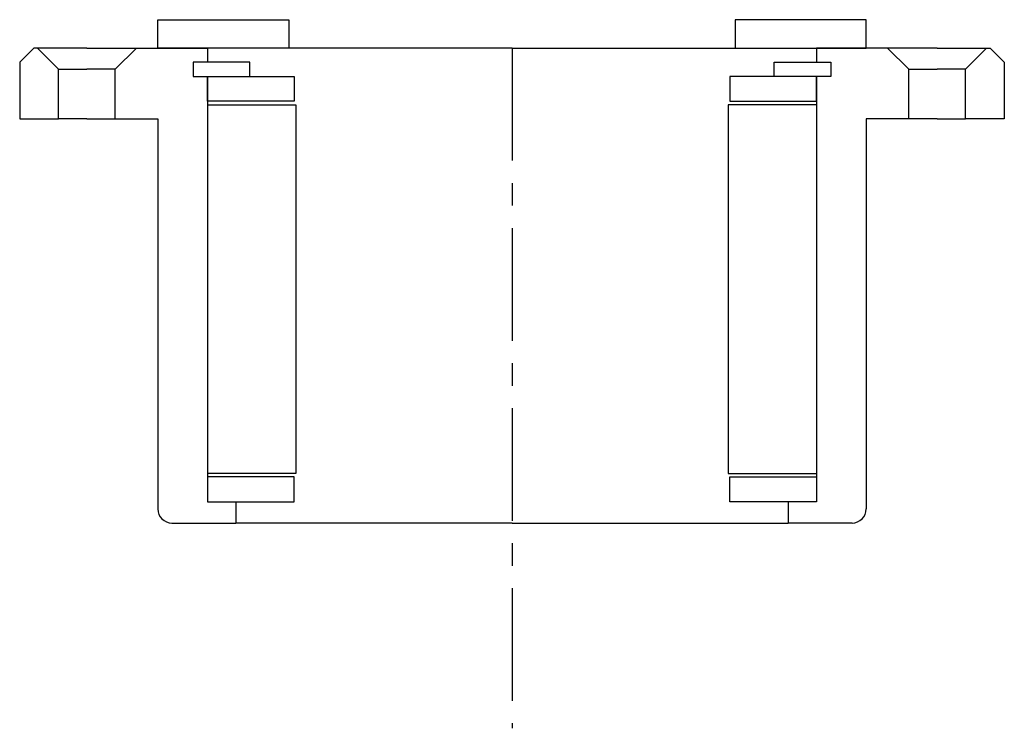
# Model space of a CAD drawing. Header units: millimetres. Extents: x -70 to 70, y -96 to 4.
import ezdxf

# ---------------------------------------------------------------- set-up
doc = ezdxf.new("R2010")
doc.units = ezdxf.units.MM
doc.header["$LTSCALE"] = 0.5
doc.header["$MEASUREMENT"] = 0
doc.linetypes.add('CENTER', pattern=[50.8, 31.75, -6.35, 6.35, -6.35])
doc.layers.get('0').update_dxf_attribs({"linetype": 'CONTINUOUS'})
doc.layers.add('Center', color=1, linetype='CENTER')

msp = doc.modelspace()

# ---------------------------------------------------------------- linework, layer by layer
for p, q in [((-50, 4), (-31.5, 4)), ((-50, 0), (-50, 4)), ((-31.5, 4), (-31.5, 0)), ((50, 4), (31.5, 4)), ((31.5, 4), (31.5, 0)), ((50, 0), (50, 4)), ((-67.5, 0), (-69.5, -2)), ((-67, 0), (-67.5, 0)), ((-67, 0), (-64, -3)), ((-60, 0), (-67, 0)), ((-60, 0), (-53, 0)), ((-53, 0), (-56, -3)), ((-53, 0), (-43, 0)), ((-31.5, 0), (-50, 0)), ((0, 0), (-43, 0)), ((-43, 0), (-43, -2)), ((0, 0), (43, 0)), ((31.5, 0), (50, 0)), ((53, 0), (43, 0)), ((43, 0), (43, -2)), ((53, 0), (56, -3)), ((60, 0), (53, 0)), ((60, 0), (67, 0)), ((67, 0), (64, -3)), ((67, 0), (67.5, 0)), ((67.5, 0), (69.5, -2)), ((-69.5, -2), (-69.5, -10)), ((-37, -2), (-45, -2)), ((-45, -2), (-45, -4)), ((-45, -2), (-45, -4)), ((-43, -2), (-45, -2)), ((-37, -4), (-37, -2)), ((37, -2), (45, -2)), ((37, -4), (37, -2)), ((43, -2), (45, -2)), ((45, -2), (45, -4)), ((45, -2), (45, -4)), ((69.5, -2), (69.5, -10)), ((-64, -10), (-64, -3)), ((-64, -3), (-60, -3)), ((-56, -3), (-60, -3)), ((-56, -10), (-56, -3)), ((-45, -4), (-37, -4)), ((-45, -4), (-43, -4)), ((-43, -4), (-43, -64)), ((-43, -4), (-30.75, -4)), ((-43, -7.5), (-43, -4)), ((-30.75, -4), (-30.75, -7.5)), ((43, -4), (30.75, -4)), ((30.75, -4), (30.75, -7.5)), ((45, -4), (37, -4)), ((43, -4), (43, -64)), ((45, -4), (43, -4)), ((43, -7.5), (43, -4)), ((56, -10), (56, -3)), ((56, -3), (60, -3)), ((64, -3), (60, -3)), ((64, -10), (64, -3)), ((-30.75, -7.5), (-43, -7.5)), ((-43, -8), (-43, -60)), ((-43, -8), (-30.5, -8)), ((-30.5, -8), (-30.5, -60)), ((43, -8), (30.5, -8)), ((30.5, -8), (30.5, -60)), ((30.75, -7.5), (43, -7.5)), ((43, -8), (43, -60)), ((-69.5, -10), (-64, -10)), ((-60, -10), (-64, -10)), ((-60, -10), (-56, -10)), ((-56, -10), (-50, -10)), ((-50, -10), (-50, -65)), ((50, -10), (50, -65)), ((56, -10), (50, -10)), ((60, -10), (56, -10)), ((60, -10), (64, -10)), ((69.5, -10), (64, -10)), ((-30.5, -60), (-43, -60)), ((-30.75, -60.5), (-43, -60.5)), ((-43, -60.5), (-43, -64)), ((-30.75, -64), (-30.75, -60.5)), ((30.5, -60), (43, -60)), ((30.75, -60.5), (43, -60.5)), ((30.75, -64), (30.75, -60.5)), ((43, -60.5), (43, -64)), ((-43, -64), (-30.75, -64)), ((-43, -64), (-39, -64)), ((-39, -64), (-39, -67)), ((43, -64), (30.75, -64)), ((39, -64), (39, -67)), ((43, -64), (39, -64)), ((-48, -67), (-39, -67)), ((0, -67), (-39, -67)), ((0, -67), (39, -67)), ((48, -67), (39, -67))]:
    msp.add_line(p, q)
for centre, start, end in [((-48, -65), 180, 270), ((48, -65), 270, 0)]:
    msp.add_arc(centre, 2, start, end)
at = {"layer": 'Center'}
msp.add_line((0, 0), (0, -95.95), dxfattribs=at)

doc.saveas('drawing.dxf')
